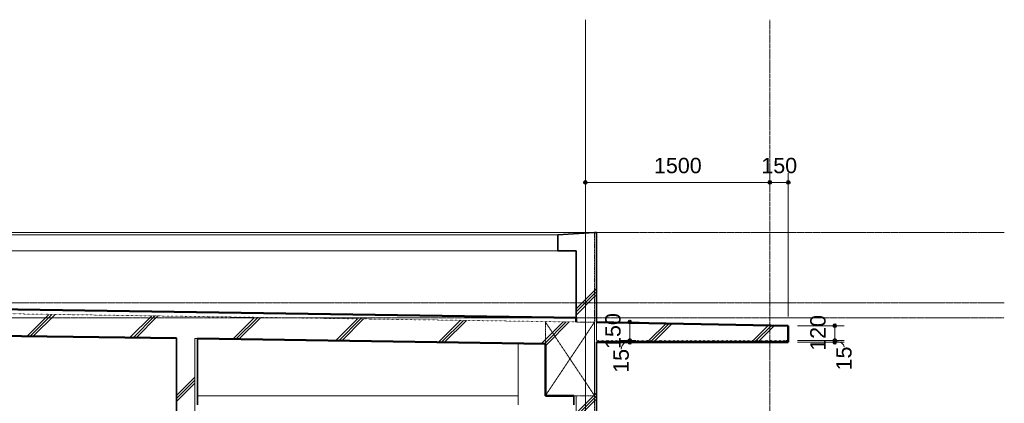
# Model space of a CAD drawing. Header units: millimetres. Extents: x -6159 to 97970, y -8550 to 14941.
# Tile 35 of 37: x 60611 to 68618, y 11818 to 14941. Entities that reach past the tile are written whole.
import ezdxf

# ---------------------------------------------------------------- set-up
doc = ezdxf.new("R2010")
doc.units = ezdxf.units.MM
for name, pattern in [('1TS06', [31.5, 30, -0.75, 0, -0.75]), ('HA02', [2.25, 1.5, -0.75]), ('TN02', [0.5292, 0, -0.5292]), ('グリッド ライン', [22.225, 12.7, -3.175, 3.175, -3.175]), ('中心線', [13, 10, -1, 1, -1])]:
    doc.linetypes.add(name, pattern=pattern)
for name, color, linetype, lineweight in [('A-ANNO-DIMS', 211, 'Continuous', 9), ('A-ANNO-DIMS-50', 211, 'Continuous', 9), ('A-COLS', 52, 'Continuous', 18), ('A-DETL-HDLN', 90, 'HA02', 18), ('A-DETL-THIN', 151, 'Continuous', 18), ('A-FLOR', 192, 'Continuous', 18), ('A-FLOR-LEVL', 51, 'Continuous', 9), ('A-FLOR-MCUT', 51, 'TN02', 18), ('A-FLOR-PATT', 8, 'Continuous', 18), ('A-WALL', 113, 'Continuous', 18), ('A-WALL-PATT', 111, 'Continuous', 35), ('S-BEAM', 12, 'Continuous', 18), ('S-GRID', 1, 'Continuous', 9)]:
    doc.layers.add(name, color=color, linetype=linetype, lineweight=lineweight)
doc.styles.add('Arial', font='arial.ttf', dxfattribs={"height": 125})
doc.dimstyles.new('点線_-_2_5_mm_2', dxfattribs={"dimscale": 304.8, "dimtxt": 127.532425, "dimasz": 0.328084, "dimexe": 0.246063, "dimexo": 0.246063, "dimgap": 0.123031, "dimtad": 1, "dimdec": 1, "dimrnd": 0.1, "dimdsep": 46, "dimtxsty": 'Arial', "dimblk1": 'DOTSMALL', "dimblk2": 'DOTSMALL', "dimsah": 1, "dimcen": 0.09, "dimazin": 0, "dimtfac": 1, "dimtdec": 4, "dimtix": 1, "dimtmove": 1, "dimatfit": 3, "dimfxl": 1, "dimtvp": 1, "dimtolj": 1, "dimtzin": 0, "dimarcsym": 2})
doc.dimstyles.new('点線_-_2_5_mm_3', dxfattribs={"dimscale": 304.8, "dimtxt": 127.532425, "dimasz": 0.328084, "dimexe": 0.246063, "dimexo": 0.246063, "dimgap": 0.123031, "dimtad": 1, "dimdec": 1, "dimrnd": 0.1, "dimdsep": 46, "dimtxsty": 'Arial', "dimblk1": 'DOTSMALL', "dimblk2": 'DOTSMALL', "dimsah": 1, "dimcen": 0.09, "dimazin": 0, "dimtfac": 1, "dimtdec": 4, "dimtix": 1, "dimtmove": 0, "dimatfit": 3, "dimfxl": 1, "dimtvp": 1, "dimtolj": 1, "dimtzin": 0, "dimarcsym": 2})
pattern_1 = [(45, (61873.3, 5905), (-424.264, 424.264), []), (45, (61898.3, 5905), (-424.264, 424.264), []), (45, (61848.3, 5905), (-424.264, 424.264), [])]

# ---------------------------------------------------------------- blocks, each defined once
blk = doc.blocks.new('標準壁 _ パラペット-150mm_15mm - ___-484653-断面図 D')
at = {"layer": 'A-WALL'}
for p, q in [((5001.4, 13210), (-3548.6, 13210)), ((4701.4, 13190), (-3248.6, 13190)), ((-3248.6, 13060), (4701.4, 13060))]:
    blk.add_line(p, q, dxfattribs=at)
blk = doc.blocks.new('標準壁 _ パラペット-150mm_15mm - ___-484654-断面図 D')
at = {"layer": 'A-WALL', "lineweight": 35}
for p, q in [((5001.4, 13210), (4701.4, 13190)), ((4701.4, 13190), (4701.4, 13060)), ((4701.4, 13060), (4851.4, 13060))]:
    blk.add_line(p, q, dxfattribs=at)
blk = doc.blocks.new('DIMBLOCK326-断面図 D')
at = {"layer": 'A-ANNO-DIMS-50', "lineweight": 35}
h = blk.add_hatch(color=256, dxfattribs=at)
edge = h.paths.add_edge_path()
edge.add_arc((65210.9, 13616.6), 12.5, 0, 360)
h = blk.add_hatch(color=256, dxfattribs=at)
edge = h.paths.add_edge_path()
edge.add_arc((66710.9, 13616.6), 12.5, 0, 360)
at = {"layer": 'A-ANNO-DIMS-50'}
for p, q in [((65210.9, 13616.6), (65210.9, 13691.6)), ((65210.9, 13616.6), (66710.9, 13616.6)), ((65210.9, 13616.6), (65210.9, 13559.3)), ((66710.9, 13616.6), (66710.9, 13691.6)), ((66710.9, 13616.6), (66710.9, 13559.3))]:
    blk.add_line(p, q, dxfattribs=at)
at = {"layer": 'A-ANNO-DIMS-50', "lineweight": 35}
for centre in [(65210.9, 13616.6), (66710.9, 13616.6)]:
    blk.add_circle(centre, 12.5, dxfattribs=at)
at = {"layer": 'A-ANNO-DIMS-50', "color": 0, "insert": (65768.6, 13816.4), "char_height": 125, "width": 461.471, "attachment_point": 1, "line_spacing_factor": 0.941778, "style": 'Arial'}
blk.add_mtext('1500', dxfattribs=at)
blk = doc.blocks.new('_DotSmall')
at = {"color": 0, "linetype": 'ByBlock', "const_width": 0.5}
blk.add_lwpolyline([(-0.0625, 0, 1), (0.0625, 0, 1)], format="xyb", close=True, dxfattribs=at)
blk = doc.blocks.new('DIMBLOCK327-断面図 D')
at = {"layer": 'A-ANNO-DIMS-50', "lineweight": 35}
h = blk.add_hatch(color=256, dxfattribs=at)
edge = h.paths.add_edge_path()
edge.add_arc((66710.9, 13616.6), 12.5, 0, 360)
h = blk.add_hatch(color=256, dxfattribs=at)
edge = h.paths.add_edge_path()
edge.add_arc((66860.9, 13616.6), 12.5, 0, 360)
at = {"layer": 'A-ANNO-DIMS-50'}
for p, q in [((66710.9, 13616.6), (66710.9, 13691.6)), ((66710.9, 13616.6), (66860.9, 13616.6)), ((66710.9, 13616.6), (66710.9, 13559.3)), ((66860.9, 13616.6), (66860.9, 13691.6)), ((66860.9, 13616.6), (66860.9, 12525))]:
    blk.add_line(p, q, dxfattribs=at)
at = {"layer": 'A-ANNO-DIMS-50', "lineweight": 35}
for centre in [(66710.9, 13616.6), (66860.9, 13616.6)]:
    blk.add_circle(centre, 12.5, dxfattribs=at)
at = {"layer": 'A-ANNO-DIMS-50', "color": 0, "insert": (66641.7, 13816.4), "char_height": 125, "width": 346.103, "attachment_point": 1, "line_spacing_factor": 0.941778, "style": 'Arial'}
blk.add_mtext('150', dxfattribs=at)
blk = doc.blocks.new('DIMBLOCK328-断面図 D')
at = {"layer": 'A-ANNO-DIMS-50', "lineweight": 35}
h = blk.add_hatch(color=256, dxfattribs=at)
edge = h.paths.add_edge_path()
edge.add_arc((67239.3, 12330), 12.5, 0, 360)
h = blk.add_hatch(color=256, dxfattribs=at)
edge = h.paths.add_edge_path()
edge.add_arc((67239.3, 12315), 12.5, 0, 360)
at = {"layer": 'A-ANNO-DIMS-50'}
for p, q in [((67239.3, 12330), (66935.9, 12330)), ((67239.3, 12315), (66935.9, 12315)), ((67239.3, 12315), (67239.3, 12330)), ((67239.3, 12330), (67314.3, 12330)), ((67239.3, 12315), (67314.3, 12315))]:
    blk.add_line(p, q, dxfattribs=at)
at = {"layer": 'A-ANNO-DIMS-50', "lineweight": 35}
for centre in [(67239.3, 12330), (67239.3, 12315)]:
    blk.add_circle(centre, 12.5, dxfattribs=at)
at = {"layer": 'A-ANNO-DIMS-50'}
blk.add_ellipse((67239.3, 12278.4), major_axis=(75.6, 0), ratio=0.584153, start_param=0, end_param=1.570796, dxfattribs=at)
at = {"layer": 'A-ANNO-DIMS-50', "color": 0, "insert": (67250.7, 12086.1), "char_height": 125, "width": 230.736, "attachment_point": 1, "rotation": 90, "line_spacing_factor": 0.941778, "style": 'Arial'}
blk.add_mtext('15', dxfattribs=at)
blk = doc.blocks.new('DIMBLOCK329-断面図 D')
at = {"layer": 'A-ANNO-DIMS-50', "lineweight": 35}
h = blk.add_hatch(color=256, dxfattribs=at)
edge = h.paths.add_edge_path()
edge.add_arc((67239.3, 12450), 12.5, 0, 360)
h = blk.add_hatch(color=256, dxfattribs=at)
edge = h.paths.add_edge_path()
edge.add_arc((67239.3, 12330), 12.5, 0, 360)
at = {"layer": 'A-ANNO-DIMS-50'}
for p, q in [((67239.3, 12450), (66935.9, 12450)), ((67239.3, 12330), (67239.3, 12450)), ((67239.3, 12450), (67314.3, 12450)), ((67239.3, 12330), (66935.9, 12330)), ((67239.3, 12330), (67314.3, 12330))]:
    blk.add_line(p, q, dxfattribs=at)
at = {"layer": 'A-ANNO-DIMS-50', "lineweight": 35}
for centre in [(67239.3, 12450), (67239.3, 12330)]:
    blk.add_circle(centre, 12.5, dxfattribs=at)
at = {"layer": 'A-ANNO-DIMS-50', "color": 0, "insert": (67039.5, 12245.8), "char_height": 125, "width": 346.103, "attachment_point": 1, "rotation": 90, "line_spacing_factor": 0.941778, "style": 'Arial'}
blk.add_mtext('120', dxfattribs=at)
blk = doc.blocks.new('DIMBLOCK330-断面図 D')
at = {"layer": 'A-ANNO-DIMS-50', "lineweight": 35}
h = blk.add_hatch(color=256, dxfattribs=at)
edge = h.paths.add_edge_path()
edge.add_arc((65572.2, 12330), 12.5, 0, 360)
h = blk.add_hatch(color=256, dxfattribs=at)
edge = h.paths.add_edge_path()
edge.add_arc((65572.2, 12315), 12.5, 0, 360)
at = {"layer": 'A-ANNO-DIMS-50'}
for p, q in [((65572.2, 12330), (65497.2, 12330)), ((65572.2, 12315), (65497.2, 12315)), ((65572.2, 12315), (65572.2, 12330)), ((65572.2, 12330), (65621, 12330)), ((65572.2, 12315), (65629.5, 12315))]:
    blk.add_line(p, q, dxfattribs=at)
at = {"layer": 'A-ANNO-DIMS-50', "lineweight": 35}
for centre in [(65572.2, 12330), (65572.2, 12315)]:
    blk.add_circle(centre, 12.5, dxfattribs=at)
at = {"layer": 'A-ANNO-DIMS-50'}
blk.add_ellipse((65572.2, 12259), major_axis=(69.1, 0), ratio=0.920071, start_param=1.570796, end_param=3.141593, dxfattribs=at)
at = {"layer": 'A-ANNO-DIMS-50', "color": 0, "insert": (65438.9, 12066.7), "char_height": 125, "width": 230.736, "attachment_point": 1, "rotation": 90, "line_spacing_factor": 0.941778, "style": 'Arial'}
blk.add_mtext('15', dxfattribs=at)
blk = doc.blocks.new('DIMBLOCK331-断面図 D')
at = {"layer": 'A-ANNO-DIMS-50', "lineweight": 35}
h = blk.add_hatch(color=256, dxfattribs=at)
edge = h.paths.add_edge_path()
edge.add_arc((65572.2, 12480), 12.5, 0, 360)
h = blk.add_hatch(color=256, dxfattribs=at)
edge = h.paths.add_edge_path()
edge.add_arc((65572.2, 12330), 12.5, 0, 360)
at = {"layer": 'A-ANNO-DIMS-50'}
for p, q in [((65572.2, 12480), (65375.9, 12480)), ((65572.2, 12330), (65572.2, 12480)), ((65572.2, 12480), (65647.2, 12480)), ((65572.2, 12330), (65497.2, 12330)), ((65572.2, 12330), (65621, 12330))]:
    blk.add_line(p, q, dxfattribs=at)
at = {"layer": 'A-ANNO-DIMS-50', "lineweight": 35}
for centre in [(65572.2, 12480), (65572.2, 12330)]:
    blk.add_circle(centre, 12.5, dxfattribs=at)
at = {"layer": 'A-ANNO-DIMS-50', "color": 0, "insert": (65372.4, 12260.8), "char_height": 125, "width": 346.103, "attachment_point": 1, "rotation": 90, "line_spacing_factor": 0.941778, "style": 'Arial'}
blk.add_mtext('150', dxfattribs=at)

msp = doc.modelspace()

# ---------------------------------------------------------------- hatches: boundary and pattern name
at = {"layer": 'A-FLOR-PATT'}
h = msp.add_hatch(dxfattribs=at)
h.set_pattern_fill('FP_9', color=256, style=0, pattern_type=2)
h.set_pattern_definition(pattern_1)
h.paths.add_polyline_path([(65135.88, 12299.98), (65135.88, 12480), (56885.88, 12600), (56885.88, 12419.98), (63376.88, 12325.56)])
h = msp.add_hatch(dxfattribs=at)
h.set_pattern_fill('FP_9', color=256, style=0, pattern_type=2)
h.set_pattern_definition(pattern_1)
h.paths.add_polyline_path([(66860.88, 12330), (66860.88, 12450), (65300.88, 12480), (65300.88, 12330)])
h = msp.add_hatch(dxfattribs=at)
h.set_pattern_fill('FP_9', color=256, style=0, pattern_type=2)
h.set_pattern_definition(pattern_1)
h.paths.add_polyline_path([(66860.88, 12315), (66860.88, 12330), (65300.88, 12330), (65300.88, 12315)])
at = {"layer": 'A-WALL-PATT', "lineweight": 18}
h = msp.add_hatch(dxfattribs=at)
h.set_pattern_fill('FP_9', color=256, style=0, pattern_type=2)
h.set_pattern_definition(pattern_1)
h.paths.add_polyline_path([(65137.86, 12480), (65285.88, 12480), (65285.88, 13210), (65135.88, 13060), (65135.88, 12480)])
h = msp.add_hatch(dxfattribs=at)
h.set_pattern_fill('FP_9', color=256, style=0, pattern_type=2)
h.set_pattern_definition(pattern_1)
h.paths.add_polyline_path([(65285.88, 12480), (65300.88, 12480), (65300.88, 13210), (65285.88, 13210)])
h = msp.add_hatch(dxfattribs=at)
h.set_pattern_fill('FP_9', color=256, style=0, pattern_type=2)
h.set_pattern_definition(pattern_1)
h.paths.add_polyline_path([(65300.88, 9360), (65300.88, 9455), (65285.88, 9455), (65285.88, 9360)])
h.paths.add_polyline_path([(65300.88, 11505), (65300.88, 12480), (65285.88, 12480), (65285.88, 11505)])
h = msp.add_hatch(dxfattribs=at)
h.set_pattern_fill('FP_9', color=256, style=0, pattern_type=2)
h.set_pattern_definition(pattern_1)
h.paths.add_polyline_path([(61960.88, 9360), (61960.88, 9380), (62035.88, 9380), (62035.88, 12345.07), (61885.88, 12347.25), (61885.88, 9360)])
h = msp.add_hatch(dxfattribs=at)
h.set_pattern_fill('FP_9', color=256, style=0, pattern_type=2)
h.set_pattern_definition(pattern_1)
h.paths.add_polyline_path([(65285.88, 9360), (65285.88, 9455), (65135.88, 9455), (65135.88, 9360), (65137.86, 9360)])
h.paths.add_polyline_path([(65285.88, 11505), (65285.88, 11880), (65135.88, 11880), (65135.88, 11505), (65137.86, 11505)])
at = {"layer": 'S-BEAM'}
h = msp.add_hatch(dxfattribs=at)
h.set_pattern_fill('FP_9', color=256, style=0, pattern_type=2)
h.set_pattern_definition(pattern_1)
h.paths.add_polyline_path([(64885.88, 11880), (65285.88, 11880), (65285.88, 12480), (65135.88, 12480), (65135.88, 12299.98), (64885.88, 12303.61), (64885.88, 12031.98)])

# ---------------------------------------------------------------- linework, layer by layer
at = {"layer": 'A-COLS'}
msp.add_line((64665.88, 11804.5), (64665.88, 12306.81), dxfattribs=at)
at = {"layer": 'A-DETL-HDLN'}
for p, q in [((65285.88, 13210), (65285.88, 11505)), ((64885.88, 11880), (65285.88, 12480)), ((64885.88, 12300), (64885.88, 12480)), ((64885.88, 12480), (65285.88, 11880)), ((65135.88, 12480), (65285.88, 12480)), ((65285.88, 11880), (65285.88, 12480)), ((65285.88, 11880), (65135.88, 11880))]:
    msp.add_line(p, q, dxfattribs=at)
at = {"layer": 'A-DETL-THIN'}
msp.add_line((66860.88, 12330), (66840.88, 12330), dxfattribs=at)
at = {"layer": 'A-FLOR', "lineweight": 50}
for p, q in [((65135.88, 12515), (56885.88, 12635)), ((65135.88, 12480), (65135.88, 12515)), ((66860.88, 12450), (65300.88, 12480)), ((66860.88, 12315), (66860.88, 12450)), ((59335.88, 12384.34), (61885.88, 12347.25)), ((62055.88, 12344.78), (64885.88, 12303.61)), ((65300.88, 12315), (66860.88, 12315))]:
    msp.add_line(p, q, dxfattribs=at)
at = {"layer": 'A-FLOR-LEVL', "linetype": '中心線'}
for p, q in [((53292.55, 13210), (68617.89, 13210)), ((53292.55, 12635), (68617.89, 12635)), ((53927.55, 12515), (68617.89, 12515))]:
    msp.add_line(p, q, dxfattribs=at)
at = {"layer": 'A-FLOR-MCUT'}
for p, q in [((65135.88, 12480), (56885.88, 12600)), ((65300.88, 12480), (65300.88, 12330)), ((65300.88, 12330), (66860.88, 12330))]:
    msp.add_line(p, q, dxfattribs=at)
at = {"layer": 'A-WALL'}
for p, q in [((56735.88, 13210), (65285.88, 13210)), ((65300.88, 12330), (65300.88, 12480)), ((62055.88, 12344.78), (62035.88, 12345.07)), ((62035.88, 12345.07), (62035.88, 9380)), ((65135.88, 11880), (65115.88, 11880)), ((65135.88, 11505), (65135.88, 11880))]:
    msp.add_line(p, q, dxfattribs=at)
at = {"layer": 'A-WALL', "lineweight": 35}
for p, q in [((65300.88, 13210), (65285.88, 13210)), ((65300.88, 12480), (65300.88, 13210)), ((65135.88, 13060), (65135.88, 12480)), ((61885.88, 12347.25), (61885.88, 0)), ((62055.88, 11804.5), (62055.88, 12344.78)), ((65300.88, 11505), (65300.88, 12315)), ((65115.88, 11880), (65115.88, 11804.5))]:
    msp.add_line(p, q, dxfattribs=at)
at = {"layer": 'S-BEAM', "lineweight": 50}
for p, q in [((64885.88, 12303.61), (64885.88, 11880)), ((64885.88, 11880), (65115.88, 11880))]:
    msp.add_line(p, q, dxfattribs=at)
at = {"layer": 'S-BEAM'}
for p, q in [((62055.88, 11880), (64665.88, 11880)), ((65115.88, 11880), (65135.88, 11880))]:
    msp.add_line(p, q, dxfattribs=at)
at = {"layer": 'S-GRID', "linetype": '1TS06', "lineweight": 18}
msp.add_line((65210.88, -3062.82), (65210.88, 14941.14), dxfattribs=at)
at = {"layer": 'S-GRID', "linetype": 'グリッド ライン'}
msp.add_line((66710.88, -2557.93), (66710.88, 14941.14), dxfattribs=at)

# ---------------------------------------------------------------- block references
at = {"layer": 'A-WALL'}
for name in ['標準壁 _ パラペット-150mm_15mm - ___-484653-断面図 D', '標準壁 _ パラペット-150mm_15mm - ___-484654-断面図 D']:
    msp.add_blockref(name, (60284.48, 0), dxfattribs=at)

# ---------------------------------------------------------------- dimensions: what is measured, and where the dimension line sits
at = {"layer": 'A-ANNO-DIMS'}
for base, p1, p2, override, picture, middle in [((66710.88, 13616.58), (65210.88, 13634.26), (66710.88, 13634.26), {"dimpost": '<>', "dimfxl": 1500}, 'DIMBLOCK326-断面図 D', (65960.88, 13717.91)), ((66860.88, 13616.58), (66710.88, 13634.26), (66860.88, 12450), {"dimpost": '<>', "dimfxl": 1193.724264}, 'DIMBLOCK327-断面図 D', (66785.88, 13717.91))]:
    dim = msp.add_linear_dim(base=base, p1=p1, p2=p2, dimstyle='点線_-_2_5_mm_3', override=override, dxfattribs=at)
    dim.commit()
    dim.dimension.update_dxf_attribs({"geometry": picture, "text_midpoint": middle})
for base, p1, p2, override, picture, middle in [((65572.16, 12480), (65696.01, 12330), (65300.88, 12480), {"dimpost": '<>', "dimfxl": 422.640437}, 'DIMBLOCK331-断面図 D', (65470.84, 12405)), ((67239.27, 12450), (66860.88, 12330), (66860.88, 12450), {"dimpost": '<>', "dimfxl": 120}, 'DIMBLOCK329-断面図 D', (67137.95, 12390))]:
    dim = msp.add_linear_dim(base=base, p1=p1, p2=p2, angle=90, dimstyle='点線_-_2_5_mm_3', override=override, dxfattribs=at)
    dim.commit()
    dim.dimension.update_dxf_attribs({"geometry": picture, "text_midpoint": middle})
for base, p1, p2, override, picture, middle in [((65572.16, 12330), (65554.48, 12315), (65696.01, 12330), {"dimpost": '<>', "dimfxl": 142.315754}, 'DIMBLOCK330-断面図 D', (65522.25, 12182.04)), ((67239.27, 12330), (66860.88, 12315), (66860.88, 12330), {"dimpost": '<>', "dimfxl": 15}, 'DIMBLOCK328-断面図 D', (67333.99, 12201.45))]:
    dim = msp.add_linear_dim(base=base, p1=p1, p2=p2, angle=90, dimstyle='点線_-_2_5_mm_2', override=override, dxfattribs=at)
    dim.commit()
    dim.dimension.update_dxf_attribs({"geometry": picture, "text_midpoint": middle, "dimtype": 160, "text_rotation": 90})

doc.saveas('drawing.dxf')
